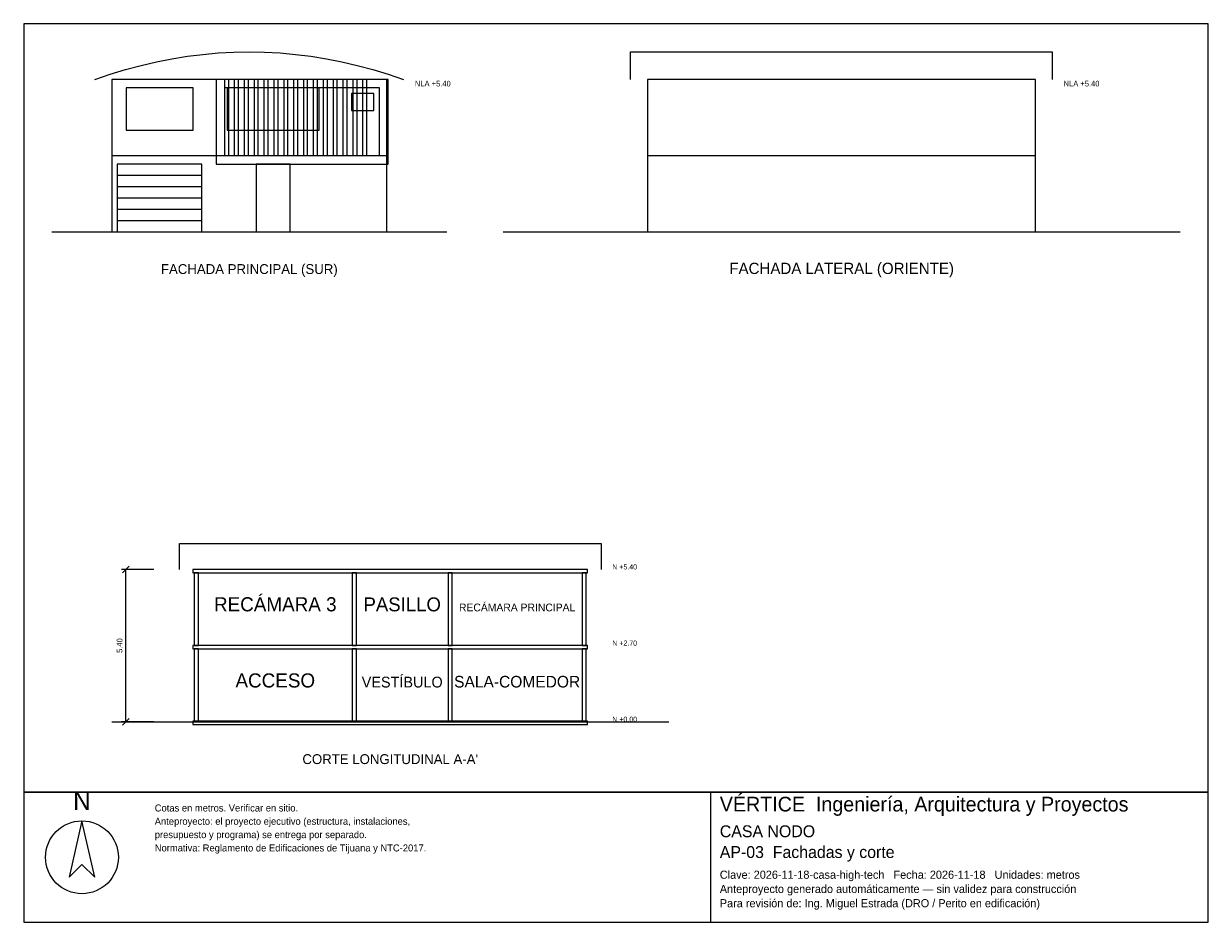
# Model space of a CAD drawing. Header units: metres. Extents: x -3 to 39, y -24.5 to 7.4.
import ezdxf
from ezdxf.enums import TextEntityAlignment as Align

# ---------------------------------------------------------------- set-up
doc = ezdxf.new("R2010")
doc.units = ezdxf.units.M
doc.header["$LTSCALE"] = 0.5
for name, color, linetype in [('A-CORTE', 7, 'CONTINUOUS'), ('A-FACHADA', 7, 'CONTINUOUS'), ('A-FACHADA-VIDRIO', 4, 'CONTINUOUS'), ('A-TEXTO', 3, 'CONTINUOUS'), ('COTAS', 8, 'CONTINUOUS'), ('LAMINA', 9, 'CONTINUOUS')]:
    doc.layers.add(name, color=color, linetype=linetype)
doc.styles.get("Standard").update_dxf_attribs({"font": 'txt', "width": 0.9})

msp = doc.modelspace()

# ---------------------------------------------------------------- linework, layer by layer
at = {"layer": 'A-CORTE'}
msp.add_line((0.12, -17.375), (19.87, -17.375), dxfattribs=at)
msp.add_lwpolyline([(2.52, -11.975), (2.52, -11.0523), (17.47, -11.0523), (17.47, -11.975)], dxfattribs=at)
for points in [[(2.995, -12.095), (16.995, -12.095), (16.995, -11.975), (2.995, -11.975)], [(3.045, -14.675), (3.195, -14.675), (3.195, -12.095), (3.045, -12.095)], [(8.645, -14.675), (8.795, -14.675), (8.795, -12.095), (8.645, -12.095)], [(12.045, -14.675), (12.195, -14.675), (12.195, -12.095), (12.045, -12.095)], [(16.795, -14.675), (16.945, -14.675), (16.945, -12.095), (16.795, -12.095)], [(2.995, -14.795), (16.995, -14.795), (16.995, -14.675), (2.995, -14.675)], [(3.045, -17.375), (3.195, -17.375), (3.195, -14.795), (3.045, -14.795)], [(8.645, -17.375), (8.795, -17.375), (8.795, -14.795), (8.645, -14.795)], [(12.045, -17.375), (12.195, -17.375), (12.195, -14.795), (12.045, -14.795)], [(16.795, -17.375), (16.945, -17.375), (16.945, -14.795), (16.795, -14.795)], [(2.995, -17.475), (16.995, -17.475), (16.995, -17.355), (2.995, -17.355)]]:
    msp.add_lwpolyline(points, close=True, dxfattribs=at)
at = {"layer": 'A-FACHADA'}
for p, q in [((0.12, 2.7), (9.87, 2.7)), ((19.12, 2.7), (32.87, 2.7)), ((0.32, 2), (3.32, 2)), ((0.32, 1.6), (3.32, 1.6)), ((0.32, 1.2), (3.32, 1.2)), ((0.32, 0.8), (3.32, 0.8)), ((-2, 0), (12, 0)), ((0.12, 0), (9.87, 0)), ((0.32, 0.4), (3.32, 0.4)), ((14, 0), (38, 0)), ((19.12, 0), (32.87, 0))]:
    msp.add_line(p, q, dxfattribs=at)
for points in [[(-0.48, 5.4), (0.0675, 5.5853), (0.615, 5.751), (1.1625, 5.8973), (1.71, 6.024), (2.2575, 6.1313), (2.805, 6.219), (3.3525, 6.2873), (3.9, 6.336), (4.4475, 6.3653), (4.995, 6.375), (5.5425, 6.3653), (6.09, 6.336), (6.6375, 6.2873), (7.185, 6.219), (7.7325, 6.1313), (8.28, 6.024), (8.8275, 5.8973), (9.375, 5.751), (9.9225, 5.5853), (10.47, 5.4)], [(18.52, 5.4), (18.52, 6.375), (33.47, 6.375), (33.47, 5.4)]]:
    msp.add_lwpolyline(points, dxfattribs=at)
for points in [[(0.12, 0), (9.87, 0), (9.87, 5.4), (0.12, 5.4)], [(3.825, 2.4), (9.92, 2.4), (9.92, 5.4), (3.825, 5.4)], [(4.118, 2.7), (4.268, 2.7), (4.268, 5.4), (4.118, 5.4)], [(4.125, 2.7), (9.62, 2.7), (9.62, 5.1), (4.125, 5.1)], [(4.468, 2.7), (4.618, 2.7), (4.618, 5.4), (4.468, 5.4)], [(4.818, 2.7), (4.968, 2.7), (4.968, 5.4), (4.818, 5.4)], [(5.168, 2.7), (5.318, 2.7), (5.318, 5.4), (5.168, 5.4)], [(5.518, 2.7), (5.668, 2.7), (5.668, 5.4), (5.518, 5.4)], [(5.868, 2.7), (6.018, 2.7), (6.018, 5.4), (5.868, 5.4)], [(6.218, 2.7), (6.368, 2.7), (6.368, 5.4), (6.218, 5.4)], [(6.568, 2.7), (6.718, 2.7), (6.718, 5.4), (6.568, 5.4)], [(6.918, 2.7), (7.068, 2.7), (7.068, 5.4), (6.918, 5.4)], [(7.268, 2.7), (7.418, 2.7), (7.418, 5.4), (7.268, 5.4)], [(7.618, 2.7), (7.768, 2.7), (7.768, 5.4), (7.618, 5.4)], [(7.968, 2.7), (8.118, 2.7), (8.118, 5.4), (7.968, 5.4)], [(8.318, 2.7), (8.468, 2.7), (8.468, 5.4), (8.318, 5.4)], [(8.668, 2.7), (8.818, 2.7), (8.818, 5.4), (8.668, 5.4)], [(9.018, 2.7), (9.168, 2.7), (9.168, 5.4), (9.018, 5.4)], [(19.12, 0), (32.87, 0), (32.87, 5.4), (19.12, 5.4)], [(0.32, 0), (3.32, 0), (3.32, 2.4), (0.32, 2.4)], [(5.245, 0), (6.445, 0), (6.445, 2.4), (5.245, 2.4)]]:
    msp.add_lwpolyline(points, close=True, dxfattribs=at)
at = {"layer": 'A-FACHADA-VIDRIO'}
for points in [[(0.63, 3.6), (3.01, 3.6), (3.01, 5.1), (0.63, 5.1)], [(4.218, 3.6), (7.473, 3.6), (7.473, 5.1), (4.218, 5.1)], [(8.62, 4.3), (9.42, 4.3), (9.42, 4.9), (8.62, 4.9)]]:
    msp.add_lwpolyline(points, close=True, dxfattribs=at)
at = {"layer": 'COTAS'}
for p, q in [((1.62, -11.975), (0.47, -11.975)), ((0.5, -12.095), (0.74, -11.855)), ((0.62, -17.375), (0.62, -11.975)), ((1.62, -17.375), (0.47, -17.375)), ((0.5, -17.495), (0.74, -17.255))]:
    msp.add_line(p, q, dxfattribs=at)
at = {"layer": 'LAMINA'}
msp.add_line((21.36, -24.4855), (21.36, -19.875), dxfattribs=at)
for points in [[(-3, -19.875), (39, -19.875), (39, 7.375), (-3, 7.375)], [(-3, -24.4855), (39, -24.4855), (39, -19.875), (-3, -19.875)], [(-0.9345, -20.8893), (-1.3863, -22.8902), (-0.9345, -22.4384), (-0.4827, -22.8902)]]:
    msp.add_lwpolyline(points, close=True, dxfattribs=at)
msp.add_circle((-0.9345, -22.1802), 1.2909, dxfattribs=at)

# ---------------------------------------------------------------- texts
at = {"layer": 'A-TEXTO'}
for s, height, p in [('FACHADA PRINCIPAL (SUR)', 0.35, (5, -1.5)), ('FACHADA LATERAL (ORIENTE)', 0.4, (26, -1.5)), ('RECÁMARA 3', 0.5, (5.92, -13.46)), ('PASILLO', 0.4921, (10.42, -13.46)), ('RECÁMARA PRINCIPAL', 0.2747, (14.495, -13.46)), ('ACCESO', 0.5, (5.92, -16.16)), ('VESTÍBULO', 0.3827, (10.42, -16.16)), ('SALA-COMEDOR', 0.412, (14.495, -16.16)), ("CORTE LONGITUDINAL A-A'", 0.35, (9.995, -18.875))]:
    msp.add_text(s, height=height, dxfattribs=at).set_placement(p, align=Align.CENTER)
at = {"layer": 'COTAS'}
for s, height, p in [('NLA +5.40', 0.2, (10.87, 5.15)), ('NLA +5.40', 0.2, (33.87, 5.15)), ('N +5.40', 0.18, (17.87, -11.975)), ('N +2.70', 0.18, (17.87, -14.675)), ('N +0.00', 0.18, (17.87, -17.375))]:
    msp.add_text(s, height=height, dxfattribs=at).set_placement(p)
msp.add_text('5.40', height=0.2, rotation=90, dxfattribs=at).set_placement((0.5, -14.675), align=Align.CENTER)
at = {"layer": 'LAMINA'}
msp.add_text('N', height=0.6455, dxfattribs=at).set_placement((-0.9345, -20.502), align=Align.CENTER)
for s, height, p in [('VÉRTICE  Ingeniería, Arquitectura y Proyectos', 0.5212, (21.6807, -20.5565)), ('Cotas en metros. Verificar en sitio.', 0.2486, (1.6473, -20.5565)), ('Anteproyecto: el proyecto ejecutivo (estructura, instalaciones,', 0.2486, (1.6473, -21.0288)), ('presupuesto y programa) se entrega por separado.', 0.2486, (1.6473, -21.5011)), ('CASA NODO', 0.421, (21.6807, -21.4686)), ('Normativa: Reglamento de Edificaciones de Tijuana y NTC-2017.', 0.2486, (1.6473, -21.9734)), ('AP-03  Fachadas y corte', 0.421, (21.6807, -22.2053)), ('Clave: 2026-11-18-casa-high-tech   Fecha: 2026-11-18   Unidades: metros', 0.2887, (21.6807, -22.942)), ('Anteproyecto generado automáticamente — sin validez para construcción', 0.2887, (21.6807, -23.4471)), ('Para revisión de: Ing. Miguel Estrada (DRO / Perito en edificación)', 0.2887, (21.6807, -23.9522))]:
    msp.add_text(s, height=height, dxfattribs=at).set_placement(p)

doc.saveas('drawing.dxf')
